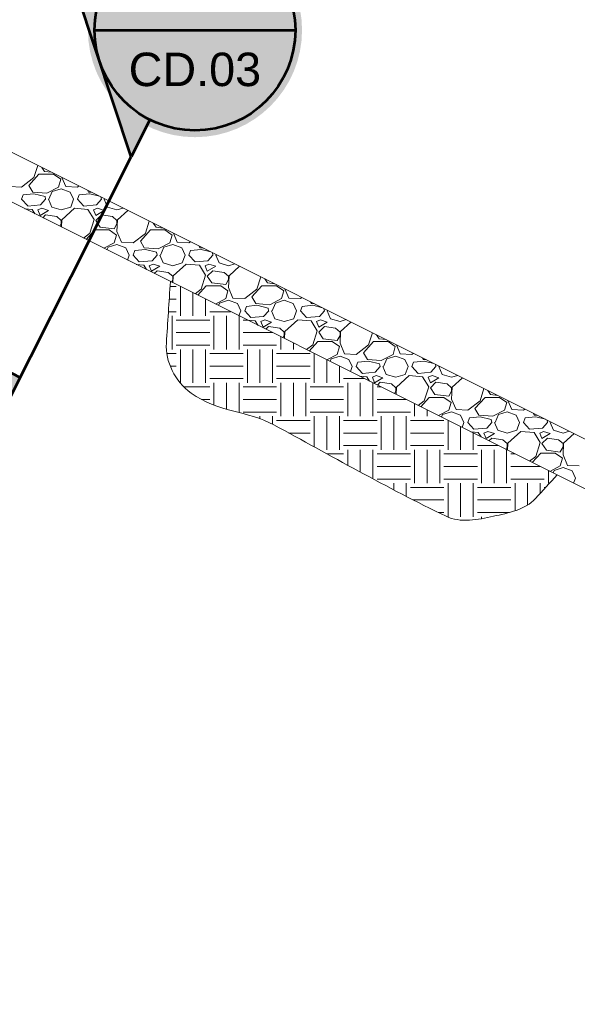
# Model space of a CAD drawing. Header units: inches. Extents: x -981 to -621, y 39 to 285.
# Tile 17 of 19: x -686 to -661, y 209 to 253. Entities that reach past the tile are written whole.
import ezdxf

# ---------------------------------------------------------------- set-up
doc = ezdxf.new("R2010")
doc.units = ezdxf.units.IN
doc.header["$MEASUREMENT"] = 0
for name, color, linetype, lineweight in [('C-Detl-Grph-Wt 0', 4, 'Continuous', 0), ('C-Fuel-Main', 4, 'Continuous', 53), ('G-ANNO-PATT', 250, 'Continuous', 0)]:
    doc.layers.add(name, color=color, linetype=linetype, lineweight=lineweight)
doc.layers.add('G-ANNO-NPLT', color=2, linetype='Continuous', lineweight=0, plot=False)
doc.styles.add('Arial', font='arial.ttf')

# ---------------------------------------------------------------- blocks, each defined once
blk = doc.blocks.new('*U77')
h = blk.add_hatch(color=256)
h.dxf.hatch_style = 1
h.paths.add_polyline_path([(-0.4738, 0.2383), (-0.356, -0.1177, -0.414214), (-0.1177, 0.356)])
h.paths.add_polyline_path([(0.1685, 0.335), (0.2383, 0.4738), (-0.1177, 0.356, -0.198912)])
h.paths.add_polyline_path([(-0.356, -0.1177), (-0.2383, -0.4738), (-0.1685, -0.335, -0.198912)])
at = {"true_color": 0xffffff}
h = blk.add_hatch(color=7, dxfattribs=at)
h.dxf.hatch_style = 1
edge = h.paths.add_edge_path()
edge.add_arc((0, 0), 0.4, 0, 360)
h = blk.add_hatch(color=256)
h.dxf.hatch_style = 1
h.paths.add_polyline_path([(-0.862, -1.192), (-0.6526, -1.2973), (-0.6877, -1.3671), (-0.8971, -1.2618)])
for p, q in [((-0.4738, 0.2383), (0.2383, 0.4738)), ((0.1685, 0.335), (0.2383, 0.4738)), ((-0.2383, -0.4738), (-0.4738, 0.2383)), ((-0.375, 0), (0.375, 0)), ((-0.1685, -0.335), (-0.2383, -0.4738)), ((-0.463, -0.9204), (-0.2383, -0.4738)), ((-0.6877, -1.3671), (-0.463, -0.9204)), ((-0.8971, -1.2618), (-0.862, -1.192)), ((-0.862, -1.192), (-0.6526, -1.2973)), ((-0.6877, -1.3671), (-0.8971, -1.2618)), ((-0.6526, -1.2973), (-0.6877, -1.3671))]:
    blk.add_line(p, q)
blk.add_circle((0, 0), 0.375)
at = {"style": 'Arial'}
for tag, p in [('DETAIL_001', (-0.1061, 0.0803)), ('2REFSHEET_001', (-0.2323, -0.2092))]:
    blk.add_attdef(tag, p, '', height=0.125, dxfattribs=at)

msp = doc.modelspace()

# ---------------------------------------------------------------- hatches: boundary and pattern name
at = {"layer": 'G-ANNO-PATT'}
h = msp.add_hatch(dxfattribs=at)
h.set_pattern_fill('EARTH', color=256, style=0, pattern_type=2)
h.set_pattern_definition([(0, (-672.9619, 235.8133), (1.5, 1.5), [1.5, -1.5]), (0, (-672.9619, 236.3758), (1.5, 1.5), [1.5, -1.5]), (0, (-672.9619, 236.9383), (1.5, 1.5), [1.5, -1.5]), (90, (-672.7744, 237.1258), (-1.5, 1.5), [1.5, -1.5]), (90, (-672.2119, 237.1258), (-1.5, 1.5), [1.5, -1.5]), (90, (-671.6494, 237.1258), (-1.5, 1.5), [1.5, -1.5])])
edge = h.paths.add_edge_path()
edge.add_line((-661.88777, 232.9971), (-679.22635, 241.66639))
edge.add_line((-679.22635, 241.66639), (-679.40236, 238.90416))
edge.add_spline(control_points=[(-679.40236, 238.90416), (-679.45521, 238.07463), (-679.03015, 237.21046), (-678.29462, 236.67009), (-677.12234, 235.80887), (-675.74869, 235.87449), (-674.58457, 235.24521), (-673.31677, 234.55989), (-672.058, 233.85503), (-670.78661, 233.16947), (-669.49055, 232.47061), (-668.19307, 231.78605), (-666.86556, 231.1465), (-666.22543, 230.8381), (-665.42993, 230.99052), (-664.738, 231.1465), (-664.07417, 231.29613), (-663.31585, 231.43609), (-662.8566, 231.93809)], knot_values=[0, 0, 0, 0, 0.12869013, 0.12869013, 0.12869013, 0.33379274, 0.33379274, 0.33379274, 0.55716111, 0.55716111, 0.55716111, 0.78486207, 0.78486207, 0.78486207, 0.89466086, 0.89466086, 0.89466086, 1, 1, 1, 1], degree=3, periodic=0)
edge.add_line((-662.8566, 231.93809), (-661.88777, 232.9971))

# ---------------------------------------------------------------- linework, layer by layer
at = {"layer": 'C-Detl-Grph-Wt 0'}
for p, q in [((-724.15736, 266.36691, -3.47441), (-655.53949, 232.05798, -3.47441)), ((-724.15736, 264.13189, -3.47441), (-655.53949, 229.82296, -3.47441))]:
    msp.add_line(p, q, dxfattribs=at)
at = {"layer": 'G-ANNO-NPLT'}
msp.add_open_spline([(-679.22635, 241.66639, -3.47441), (-679.28502, 240.74564, -3.47441), (-679.34369, 239.8249, -3.47441), (-679.40236, 238.90416, -3.47441), (-679.45521, 238.07463, -3.47441), (-679.03015, 237.21046, -3.47441), (-678.29462, 236.67009, -3.47441), (-677.12234, 235.80887, -3.47441), (-675.74869, 235.87449, -3.47441), (-674.58457, 235.24521, -3.47441), (-673.31677, 234.55989, -3.47441), (-672.058, 233.85503, -3.47441), (-670.78661, 233.16947, -3.47441), (-669.49055, 232.47061, -3.47441), (-668.19307, 231.78605, -3.47441), (-666.86556, 231.1465, -3.47441), (-666.22543, 230.8381, -3.47441), (-665.42993, 230.99052, -3.47441), (-664.738, 231.1465, -3.47441), (-664.07417, 231.29613, -3.47441), (-663.31585, 231.43609, -3.47441), (-662.8566, 231.93809, -3.47441), (-662.53366, 232.2911, -3.47441), (-662.21071, 232.6441, -3.47441), (-661.88777, 232.9971, -3.47441)], degree=3, knots=[0, 0, 0, 0, 0.11738019, 0.11738019, 0.11738019, 0.22313131, 0.22313131, 0.22313131, 0.39167441, 0.39167441, 0.39167441, 0.5752274, 0.5752274, 0.5752274, 0.76234069, 0.76234069, 0.76234069, 0.85256786, 0.85256786, 0.85256786, 0.93913031, 0.93913031, 0.93913031, 1, 1, 1, 1], dxfattribs=at)
msp.add_3dface([(-620.8441, 285.13311, -3.51772), (-980.8441, 285.13311, -3.51772), (-980.8441, 39.13311, -3.51772), (-620.8441, 39.13311, -3.51772)], dxfattribs=at)
at = {"layer": 'G-ANNO-PATT'}
for p, q in [((-685.34288, 246.32696, -3.47441), (-685.16834, 246.87241, -3.47441)), ((-684.98901, 246.78274, -3.47441), (-684.8681, 246.60138, -3.47441)), ((-685.89312, 245.90129, -3.47441), (-685.34311, 246.32629, -3.47441)), ((-685.56796, 245.97619, -3.47441), (-685.11796, 246.47619, -3.47441)), ((-685.11806, 246.47638, -3.47441), (-684.46806, 246.47638, -3.47441)), ((-684.86806, 246.60138, -3.47441), (-684.54994, 246.56321, -3.47441)), ((-684.46779, 246.47626, -3.47441), (-684.14279, 246.25126, -3.47441)), ((-684.14314, 246.25155, -3.47441), (-684.24314, 245.90155, -3.47441)), ((-684.08896, 246.33271, -3.47441), (-683.91783, 245.92629, -3.47441)), ((-686.4181, 245.9264, -3.47441), (-685.8931, 245.9014, -3.47441)), ((-685.39301, 245.67638, -3.47441), (-685.56801, 245.97638, -3.47441)), ((-684.24348, 245.90122, -3.47441), (-684.76848, 245.62622, -3.47441)), ((-684.51805, 245.70147, -3.47441), (-684.11805, 245.82647, -3.47441)), ((-684.1181, 245.82642, -3.47441), (-683.7181, 245.67642, -3.47441)), ((-683.9181, 245.9264, -3.47441), (-683.3931, 245.9014, -3.47441)), ((-683.39312, 245.90128, -3.47441), (-683.3275, 245.95199, -3.47441)), ((-685.61831, 245.05184, -3.47441), (-685.89331, 245.35184, -3.47441)), ((-685.89297, 245.35146, -3.47441), (-685.81797, 245.55146, -3.47441)), ((-685.34306, 245.60138, -3.47441), (-685.81806, 245.55138, -3.47441)), ((-684.76798, 245.62637, -3.47441), (-685.39298, 245.67637, -3.47441)), ((-684.84302, 245.47636, -3.47441), (-685.34302, 245.60136, -3.47441)), ((-684.81796, 245.35118, -3.47441), (-685.04296, 245.10118, -3.47441)), ((-684.81815, 245.35142, -3.47441), (-684.84315, 245.47642, -3.47441)), ((-684.69301, 245.3512, -3.47441), (-684.54301, 245.0012, -3.47441)), ((-684.66801, 245.35154, -3.47441), (-684.51801, 245.70154, -3.47441)), ((-683.71766, 245.67616, -3.47441), (-683.56766, 245.35116, -3.47441)), ((-683.69293, 245.00211, -3.47441), (-683.56793, 245.35211, -3.47441)), ((-683.11831, 245.05185, -3.47441), (-683.39331, 245.35185, -3.47441)), ((-683.39297, 245.35146, -3.47441), (-683.31797, 245.55146, -3.47441)), ((-682.84306, 245.60138, -3.47441), (-683.31806, 245.55138, -3.47441)), ((-682.89301, 245.67638, -3.47441), (-682.94108, 245.75878, -3.47441)), ((-682.75403, 245.66525, -3.47441), (-682.89298, 245.67637, -3.47441)), ((-682.4095, 245.49298, -3.47441), (-682.84301, 245.60136, -3.47441)), ((-682.31796, 245.35118, -3.47441), (-682.54296, 245.10118, -3.47441)), ((-682.31815, 245.35142, -3.47441), (-682.33946, 245.45796, -3.47441)), ((-682.19301, 245.3512, -3.47441), (-682.04301, 245.0012, -3.47441)), ((-682.16801, 245.35154, -3.47441), (-682.16071, 245.36859, -3.47441)), ((-685.41808, 244.9014, -3.47441), (-685.75204, 244.92923, -3.47441)), ((-685.04305, 245.10138, -3.47441), (-685.61805, 245.05138, -3.47441)), ((-684.99312, 244.95136, -3.47441), (-685.16812, 244.87636, -3.47441)), ((-684.69308, 244.85136, -3.47441), (-684.99307, 244.95136, -3.47441)), ((-684.54306, 245.00133, -3.47441), (-684.11806, 244.87633, -3.47441)), ((-684.11806, 244.87641, -3.47441), (-683.69306, 245.00141, -3.47441)), ((-683.51764, 244.95171, -3.47441), (-684.09264, 244.42671, -3.47441)), ((-682.91808, 244.9014, -3.47441), (-683.51809, 244.9514, -3.47441)), ((-682.54305, 245.10138, -3.47441), (-683.11805, 245.05138, -3.47441)), ((-682.49312, 244.95136, -3.47441), (-682.66812, 244.87636, -3.47441)), ((-682.19308, 244.85136, -3.47441), (-682.49307, 244.95136, -3.47441)), ((-682.04306, 245.00133, -3.47441), (-681.61806, 244.87633, -3.47441)), ((-681.61806, 244.87641, -3.47441), (-681.33994, 244.95821, -3.47441)), ((-685.29615, 244.70129, -3.47441), (-685.4183, 244.90117, -3.47441)), ((-685.16814, 244.87638, -3.47441), (-685.06814, 244.62638, -3.47441)), ((-685.0681, 244.62642, -3.47441), (-684.69309, 244.85142, -3.47441)), ((-684.81809, 244.65134, -3.47441), (-684.94414, 244.52529, -3.47441)), ((-684.31798, 244.57636, -3.47441), (-684.81798, 244.65136, -3.47441)), ((-684.11828, 244.40147, -3.47441), (-684.31828, 244.57647, -3.47441)), ((-682.64331, 244.45117, -3.47441), (-682.9183, 244.90117, -3.47441)), ((-682.66815, 244.87638, -3.47441), (-682.56815, 244.62638, -3.47441)), ((-682.5681, 244.62642, -3.47441), (-682.1931, 244.85142, -3.47441)), ((-682.31809, 244.65134, -3.47441), (-682.56808, 244.40134, -3.47441)), ((-681.81798, 244.57636, -3.47441), (-682.31798, 244.65136, -3.47441)), ((-681.61829, 244.40148, -3.47441), (-681.81829, 244.57648, -3.47441)), ((-681.12709, 244.85178, -3.47441), (-681.59263, 244.42672, -3.47441)), ((-684.17872, 244.14257, -3.47441), (-684.1181, 244.25169, -3.47441)), ((-684.11806, 244.25138, -3.47441), (-684.11806, 244.40138, -3.47441)), ((-684.09292, 244.4267, -3.47441), (-684.10813, 244.10728, -3.47441)), ((-682.84288, 243.82698, -3.47441), (-682.64288, 244.45198, -3.47441)), ((-682.5681, 244.40138, -3.47441), (-682.3681, 244.10138, -3.47441)), ((-682.36806, 244.10138, -3.47441), (-681.74306, 244.02638, -3.47441)), ((-681.7431, 244.02669, -3.47441), (-681.6181, 244.25169, -3.47441)), ((-681.61806, 244.25138, -3.47441), (-681.61806, 244.40138, -3.47441)), ((-681.59291, 244.42671, -3.47441), (-681.61791, 243.90171, -3.47441)), ((-680.34288, 243.82699, -3.47441), (-680.16834, 244.37241, -3.47441)), ((-679.98901, 244.28274, -3.47441), (-679.8681, 244.10138, -3.47441)), ((-679.86806, 244.10138, -3.47441), (-679.54994, 244.06321, -3.47441)), ((-683.1193, 243.61287, -3.47441), (-682.84312, 243.82628, -3.47441)), ((-682.99905, 243.55274, -3.47441), (-682.61796, 243.97618, -3.47441)), ((-682.61806, 243.97638, -3.47441), (-681.96806, 243.97638, -3.47441)), ((-681.96779, 243.97626, -3.47441), (-681.64279, 243.75126, -3.47441)), ((-681.64314, 243.75155, -3.47441), (-681.74314, 243.40155, -3.47441)), ((-681.61783, 243.90129, -3.47441), (-681.41783, 243.42629, -3.47441)), ((-680.89312, 243.40128, -3.47441), (-680.34312, 243.82628, -3.47441)), ((-680.56796, 243.47618, -3.47441), (-680.11796, 243.97617, -3.47441)), ((-680.11806, 243.97638, -3.47441), (-679.46806, 243.97638, -3.47441)), ((-679.46779, 243.97626, -3.47441), (-679.14279, 243.75126, -3.47441)), ((-679.14314, 243.75156, -3.47441), (-679.24314, 243.40156, -3.47441)), ((-679.08895, 243.83271, -3.47441), (-678.91782, 243.42628, -3.47441)), ((-681.74352, 243.4012, -3.47441), (-682.20867, 243.15755, -3.47441)), ((-682.06719, 243.08681, -3.47441), (-682.01801, 243.20154, -3.47441)), ((-682.01805, 243.20148, -3.47441), (-681.61805, 243.32648, -3.47441)), ((-681.6181, 243.32642, -3.47441), (-681.2181, 243.17642, -3.47441)), ((-681.41809, 243.42639, -3.47441), (-680.89309, 243.40139, -3.47441)), ((-681.21765, 243.17615, -3.47441), (-681.06765, 242.85115, -3.47441)), ((-680.39301, 243.17638, -3.47441), (-680.56801, 243.47638, -3.47441)), ((-679.76799, 243.12637, -3.47441), (-680.39299, 243.17637, -3.47441)), ((-679.24353, 243.4012, -3.47441), (-679.76853, 243.1262, -3.47441)), ((-679.66801, 242.85155, -3.47441), (-679.51801, 243.20155, -3.47441)), ((-679.51805, 243.20148, -3.47441), (-679.11805, 243.32648, -3.47441)), ((-679.1181, 243.32642, -3.47441), (-678.7181, 243.17642, -3.47441)), ((-678.91809, 243.42639, -3.47441), (-678.39309, 243.40139, -3.47441)), ((-678.71764, 243.17615, -3.47441), (-678.56764, 242.85115, -3.47441)), ((-678.39312, 243.40128, -3.47441), (-678.3275, 243.45199, -3.47441)), ((-677.89301, 243.17638, -3.47441), (-677.94108, 243.25877, -3.47441)), ((-677.75403, 243.16525, -3.47441), (-677.89299, 243.17637, -3.47441)), ((-681.14821, 242.62732, -3.47441), (-681.06792, 242.85213, -3.47441)), ((-680.61831, 242.55185, -3.47441), (-680.89331, 242.85185, -3.47441)), ((-680.89297, 242.85146, -3.47441), (-680.81797, 243.05146, -3.47441)), ((-680.34307, 243.10137, -3.47441), (-680.81807, 243.05137, -3.47441)), ((-679.84302, 242.97636, -3.47441), (-680.34302, 243.10136, -3.47441)), ((-679.81795, 242.85117, -3.47441), (-680.04295, 242.60117, -3.47441)), ((-679.81815, 242.85142, -3.47441), (-679.84315, 242.97642, -3.47441)), ((-679.69301, 242.8512, -3.47441), (-679.54301, 242.5012, -3.47441)), ((-678.69292, 242.50215, -3.47441), (-678.56792, 242.85215, -3.47441)), ((-678.11832, 242.55186, -3.47441), (-678.39332, 242.85186, -3.47441)), ((-678.39297, 242.85147, -3.47441), (-678.31797, 243.05147, -3.47441)), ((-677.84307, 243.10137, -3.47441), (-678.31807, 243.05137, -3.47441)), ((-677.4095, 242.99298, -3.47441), (-677.84301, 243.10136, -3.47441)), ((-677.31795, 242.85117, -3.47441), (-677.54295, 242.60117, -3.47441)), ((-677.31815, 242.85142, -3.47441), (-677.33946, 242.95797, -3.47441)), ((-677.19301, 242.85119, -3.47441), (-677.04301, 242.5012, -3.47441)), ((-677.16801, 242.85155, -3.47441), (-677.16071, 242.86859, -3.47441)), ((-680.41808, 242.4014, -3.47441), (-680.75203, 242.42923, -3.47441)), ((-680.04304, 242.60138, -3.47441), (-680.61804, 242.55138, -3.47441)), ((-680.29616, 242.2013, -3.47441), (-680.41831, 242.40117, -3.47441)), ((-680.16815, 242.37638, -3.47441), (-680.06815, 242.12638, -3.47441)), ((-679.99312, 242.45136, -3.47441), (-680.16812, 242.37636, -3.47441)), ((-680.0681, 242.12642, -3.47441), (-679.6931, 242.35142, -3.47441)), ((-679.69307, 242.35136, -3.47441), (-679.99307, 242.45136, -3.47441)), ((-679.54306, 242.50133, -3.47441), (-679.11806, 242.37633, -3.47441)), ((-679.11806, 242.37641, -3.47441), (-678.69306, 242.50141, -3.47441)), ((-678.51761, 242.45174, -3.47441), (-679.09261, 241.92674, -3.47441)), ((-677.91808, 242.4014, -3.47441), (-678.51808, 242.4514, -3.47441)), ((-677.54304, 242.60138, -3.47441), (-678.11804, 242.55138, -3.47441)), ((-677.64331, 241.95116, -3.47441), (-677.91831, 242.40116, -3.47441)), ((-677.66815, 242.37638, -3.47441), (-677.56815, 242.12638, -3.47441)), ((-677.49312, 242.45136, -3.47441), (-677.66812, 242.37636, -3.47441)), ((-677.5681, 242.12642, -3.47441), (-677.1931, 242.35143, -3.47441)), ((-677.19308, 242.35136, -3.47441), (-677.49307, 242.45136, -3.47441)), ((-677.04306, 242.50133, -3.47441), (-676.61806, 242.37633, -3.47441)), ((-676.61806, 242.37641, -3.47441), (-676.33995, 242.45821, -3.47441)), ((-676.12708, 242.35178, -3.47441), (-676.5926, 241.92675, -3.47441)), ((-679.81809, 242.15134, -3.47441), (-679.94414, 242.02529, -3.47441)), ((-679.31799, 242.07636, -3.47441), (-679.81799, 242.15136, -3.47441)), ((-679.11829, 241.90148, -3.47441), (-679.31828, 242.07648, -3.47441)), ((-679.11806, 241.75138, -3.47441), (-679.11806, 241.90138, -3.47441)), ((-679.09291, 241.92672, -3.47441), (-679.10812, 241.60727, -3.47441)), ((-677.84287, 241.32701, -3.47441), (-677.64287, 241.95201, -3.47441)), ((-677.5681, 241.90138, -3.47441), (-677.3681, 241.60138, -3.47441)), ((-677.31809, 242.15134, -3.47441), (-677.56809, 241.90134, -3.47441)), ((-676.81799, 242.07636, -3.47441), (-677.31799, 242.15136, -3.47441)), ((-676.61829, 241.90148, -3.47441), (-676.81829, 242.07648, -3.47441)), ((-676.61806, 241.75138, -3.47441), (-676.61806, 241.90138, -3.47441)), ((-676.59291, 241.92673, -3.47441), (-676.61791, 241.40173, -3.47441)), ((-675.34287, 241.32702, -3.47441), (-675.16834, 241.87241, -3.47441)), ((-679.17873, 241.64258, -3.47441), (-679.1181, 241.7517, -3.47441)), ((-677.99904, 241.05273, -3.47441), (-677.61795, 241.47617, -3.47441)), ((-677.61806, 241.47638, -3.47441), (-676.96806, 241.47638, -3.47441)), ((-677.36806, 241.60138, -3.47441), (-676.74306, 241.52638, -3.47441)), ((-676.96779, 241.47626, -3.47441), (-676.64279, 241.25126, -3.47441)), ((-676.7431, 241.52671, -3.47441), (-676.6181, 241.75171, -3.47441)), ((-676.61782, 241.40128, -3.47441), (-676.41782, 240.92628, -3.47441)), ((-675.56795, 240.97616, -3.47441), (-675.11795, 241.47616, -3.47441)), ((-675.11806, 241.47638, -3.47441), (-674.46806, 241.47638, -3.47441)), ((-674.98901, 241.78274, -3.47441), (-674.8681, 241.60138, -3.47441)), ((-674.86806, 241.60138, -3.47441), (-674.54994, 241.56321, -3.47441)), ((-674.46778, 241.47626, -3.47441), (-674.14278, 241.25126, -3.47441)), ((-678.1193, 241.11286, -3.47441), (-677.84312, 241.32627, -3.47441)), ((-676.64315, 241.25156, -3.47441), (-676.74315, 240.90156, -3.47441)), ((-675.89312, 240.90127, -3.47441), (-675.34312, 241.32627, -3.47441)), ((-675.39301, 240.67638, -3.47441), (-675.56801, 240.97638, -3.47441)), ((-674.14315, 241.25157, -3.47441), (-674.24315, 240.90157, -3.47441)), ((-674.08894, 241.33271, -3.47441), (-673.91782, 240.92628, -3.47441)), ((-673.39313, 240.90127, -3.47441), (-673.3275, 240.95198, -3.47441)), ((-676.74356, 240.90119, -3.47441), (-677.20868, 240.65755, -3.47441)), ((-677.06719, 240.58681, -3.47441), (-677.01801, 240.70155, -3.47441)), ((-677.01804, 240.70149, -3.47441), (-676.61804, 240.82649, -3.47441)), ((-676.6181, 240.82642, -3.47441), (-676.2181, 240.67642, -3.47441)), ((-676.41809, 240.92639, -3.47441), (-675.89309, 240.90139, -3.47441)), ((-676.21764, 240.67615, -3.47441), (-676.06764, 240.35115, -3.47441)), ((-675.89297, 240.35147, -3.47441), (-675.81797, 240.55147, -3.47441)), ((-675.34307, 240.60137, -3.47441), (-675.81808, 240.55137, -3.47441)), ((-674.768, 240.62637, -3.47441), (-675.393, 240.67637, -3.47441)), ((-674.84302, 240.47636, -3.47441), (-675.34302, 240.60136, -3.47441)), ((-674.24357, 240.90118, -3.47441), (-674.76857, 240.62618, -3.47441)), ((-674.66801, 240.35156, -3.47441), (-674.51801, 240.70156, -3.47441)), ((-674.51804, 240.70149, -3.47441), (-674.11804, 240.82649, -3.47441)), ((-674.1181, 240.82642, -3.47441), (-673.7181, 240.67642, -3.47441)), ((-673.91809, 240.92639, -3.47441), (-673.39309, 240.90139, -3.47441)), ((-673.71763, 240.67614, -3.47441), (-673.56763, 240.35114, -3.47441)), ((-673.39296, 240.35147, -3.47441), (-673.31796, 240.55147, -3.47441)), ((-672.84308, 240.60137, -3.47441), (-673.31808, 240.55137, -3.47441)), ((-672.89301, 240.67638, -3.47441), (-672.94108, 240.75877, -3.47441)), ((-672.75403, 240.66525, -3.47441), (-672.893, 240.67637, -3.47441)), ((-672.4095, 240.49298, -3.47441), (-672.84302, 240.60136, -3.47441)), ((-676.14822, 240.12732, -3.47441), (-676.06792, 240.35217, -3.47441)), ((-675.61832, 240.05186, -3.47441), (-675.89332, 240.35186, -3.47441)), ((-675.04304, 240.10138, -3.47441), (-675.61804, 240.05138, -3.47441)), ((-674.81795, 240.35116, -3.47441), (-675.04295, 240.10116, -3.47441)), ((-674.81815, 240.35143, -3.47441), (-674.84315, 240.47642, -3.47441)), ((-674.69301, 240.35119, -3.47441), (-674.54301, 240.00119, -3.47441)), ((-673.69292, 240.00219, -3.47441), (-673.56792, 240.35219, -3.47441)), ((-673.11833, 240.05187, -3.47441), (-673.39332, 240.35187, -3.47441)), ((-672.54303, 240.10138, -3.47441), (-673.11804, 240.05138, -3.47441)), ((-672.31794, 240.35115, -3.47441), (-672.54294, 240.10115, -3.47441)), ((-672.31815, 240.35143, -3.47441), (-672.33946, 240.45797, -3.47441)), ((-672.19301, 240.35119, -3.47441), (-672.04301, 240.00119, -3.47441)), ((-672.16801, 240.35156, -3.47441), (-672.16071, 240.36859, -3.47441)), ((-675.41808, 239.9014, -3.47441), (-675.75202, 239.92923, -3.47441)), ((-675.29618, 239.7013, -3.47441), (-675.41831, 239.90116, -3.47441)), ((-675.16815, 239.87638, -3.47441), (-675.06815, 239.62638, -3.47441)), ((-674.99313, 239.95136, -3.47441), (-675.16813, 239.87636, -3.47441)), ((-675.0681, 239.62643, -3.47441), (-674.6931, 239.85143, -3.47441)), ((-674.69307, 239.85136, -3.47441), (-674.99307, 239.95136, -3.47441)), ((-674.81809, 239.65134, -3.47441), (-674.94414, 239.52529, -3.47441)), ((-674.31799, 239.57636, -3.47441), (-674.81799, 239.65136, -3.47441)), ((-674.54306, 240.00133, -3.47441), (-674.11806, 239.87633, -3.47441)), ((-674.11806, 239.87642, -3.47441), (-673.69306, 240.00142, -3.47441)), ((-673.51758, 239.95176, -3.47441), (-674.09258, 239.42676, -3.47441)), ((-672.91808, 239.9014, -3.47441), (-673.51808, 239.9514, -3.47441)), ((-672.64332, 239.45116, -3.47441), (-672.91832, 239.90116, -3.47441)), ((-672.66815, 239.87638, -3.47441), (-672.56815, 239.62638, -3.47441)), ((-672.49313, 239.95136, -3.47441), (-672.66813, 239.87636, -3.47441)), ((-672.5681, 239.62643, -3.47441), (-672.1931, 239.85143, -3.47441)), ((-672.31809, 239.65134, -3.47441), (-672.56809, 239.40134, -3.47441)), ((-672.19308, 239.85136, -3.47441), (-672.49307, 239.95136, -3.47441)), ((-671.81799, 239.57636, -3.47441), (-672.31799, 239.65136, -3.47441)), ((-672.04306, 240.00133, -3.47441), (-671.61806, 239.87633, -3.47441)), ((-671.61806, 239.87642, -3.47441), (-671.33995, 239.95821, -3.47441)), ((-671.12708, 239.85178, -3.47441), (-671.59257, 239.42677, -3.47441)), ((-674.11829, 239.40148, -3.47441), (-674.31829, 239.57648, -3.47441)), ((-674.17873, 239.14258, -3.47441), (-674.1181, 239.25172, -3.47441)), ((-674.11806, 239.25138, -3.47441), (-674.11806, 239.40138, -3.47441)), ((-674.0929, 239.42673, -3.47441), (-674.10812, 239.10727, -3.47441)), ((-672.84286, 238.82704, -3.47441), (-672.64286, 239.45204, -3.47441)), ((-672.5681, 239.40138, -3.47441), (-672.3681, 239.10138, -3.47441)), ((-671.61829, 239.40148, -3.47441), (-671.81829, 239.57648, -3.47441)), ((-671.7431, 239.02673, -3.47441), (-671.6181, 239.25173, -3.47441)), ((-671.61806, 239.25138, -3.47441), (-671.61806, 239.40138, -3.47441)), ((-671.5929, 239.42674, -3.47441), (-671.6179, 238.90174, -3.47441)), ((-670.34286, 238.82706, -3.47441), (-670.16835, 239.37241, -3.47441)), ((-669.98901, 239.28274, -3.47441), (-669.8681, 239.10138, -3.47441)), ((-673.1193, 238.61286, -3.47441), (-672.84313, 238.82627, -3.47441)), ((-672.99903, 238.55273, -3.47441), (-672.61795, 238.97615, -3.47441)), ((-672.61806, 238.97638, -3.47441), (-671.96806, 238.97638, -3.47441)), ((-672.36806, 239.10138, -3.47441), (-671.74306, 239.02638, -3.47441)), ((-671.96779, 238.97626, -3.47441), (-671.64279, 238.75126, -3.47441)), ((-671.64315, 238.75157, -3.47441), (-671.74315, 238.40157, -3.47441)), ((-671.61781, 238.90128, -3.47441), (-671.41781, 238.42628, -3.47441)), ((-670.89313, 238.40126, -3.47441), (-670.34313, 238.82626, -3.47441)), ((-670.56794, 238.47615, -3.47441), (-670.11794, 238.97615, -3.47441)), ((-670.11806, 238.97638, -3.47441), (-669.46806, 238.97638, -3.47441)), ((-669.86806, 239.10138, -3.47441), (-669.54994, 239.06321, -3.47441)), ((-669.46778, 238.97625, -3.47441), (-669.14278, 238.75125, -3.47441)), ((-669.14315, 238.75158, -3.47441), (-669.24315, 238.40158, -3.47441)), ((-669.08893, 238.8327, -3.47441), (-668.91781, 238.42628, -3.47441)), ((-671.7436, 238.40117, -3.47441), (-672.20869, 238.15756, -3.47441)), ((-672.01804, 238.20151, -3.47441), (-671.61804, 238.32651, -3.47441)), ((-671.6181, 238.32642, -3.47441), (-671.2181, 238.17642, -3.47441)), ((-671.41808, 238.42639, -3.47441), (-670.89308, 238.40139, -3.47441)), ((-670.39301, 238.17638, -3.47441), (-670.56801, 238.47638, -3.47441)), ((-669.24362, 238.40117, -3.47441), (-669.76861, 238.12617, -3.47441)), ((-669.51804, 238.20151, -3.47441), (-669.11804, 238.32651, -3.47441)), ((-669.1181, 238.32642, -3.47441), (-668.7181, 238.17642, -3.47441)), ((-668.91808, 238.42639, -3.47441), (-668.39308, 238.40139, -3.47441)), ((-668.39313, 238.40126, -3.47441), (-668.32749, 238.45198, -3.47441)), ((-672.06719, 238.08681, -3.47441), (-672.01801, 238.20156, -3.47441)), ((-671.21763, 238.17614, -3.47441), (-671.06763, 237.85114, -3.47441)), ((-671.14823, 237.62733, -3.47441), (-671.06791, 237.85221, -3.47441)), ((-670.61833, 237.55187, -3.47441), (-670.89333, 237.85187, -3.47441)), ((-670.89296, 237.85147, -3.47441), (-670.81796, 238.05147, -3.47441)), ((-670.34308, 238.10137, -3.47441), (-670.81808, 238.05137, -3.47441)), ((-669.768, 238.12637, -3.47441), (-670.393, 238.17637, -3.47441)), ((-669.84302, 237.97636, -3.47441), (-670.34302, 238.10136, -3.47441)), ((-669.81794, 237.85115, -3.47441), (-670.04294, 237.60115, -3.47441)), ((-669.81816, 237.85143, -3.47441), (-669.84316, 237.97643, -3.47441)), ((-669.69301, 237.85119, -3.47441), (-669.54301, 237.50119, -3.47441)), ((-669.66801, 237.85157, -3.47441), (-669.51801, 238.20156, -3.47441)), ((-668.71762, 238.17613, -3.47441), (-668.56762, 237.85114, -3.47441)), ((-668.69291, 237.50223, -3.47441), (-668.56791, 237.85223, -3.47441)), ((-668.11833, 237.55188, -3.47441), (-668.39333, 237.85188, -3.47441)), ((-668.39296, 237.85148, -3.47441), (-668.31796, 238.05148, -3.47441)), ((-667.84308, 238.10137, -3.47441), (-668.31808, 238.05137, -3.47441)), ((-667.89301, 238.17638, -3.47441), (-667.94107, 238.25877, -3.47441)), ((-667.75403, 238.16525, -3.47441), (-667.893, 238.17637, -3.47441)), ((-667.4095, 237.99298, -3.47441), (-667.84302, 238.10136, -3.47441)), ((-667.31794, 237.85114, -3.47441), (-667.54294, 237.60114, -3.47441)), ((-667.31816, 237.85143, -3.47441), (-667.33947, 237.95797, -3.47441)), ((-667.19301, 237.85118, -3.47441), (-667.04301, 237.50118, -3.47441)), ((-667.16801, 237.85157, -3.47441), (-667.16071, 237.86859, -3.47441)), ((-670.41807, 237.40139, -3.47441), (-670.75202, 237.42922, -3.47441)), ((-670.04303, 237.60138, -3.47441), (-670.61803, 237.55138, -3.47441)), ((-669.99314, 237.45136, -3.47441), (-670.16814, 237.37636, -3.47441)), ((-669.69307, 237.35136, -3.47441), (-669.99307, 237.45136, -3.47441)), ((-669.54306, 237.50133, -3.47441), (-669.11806, 237.37633, -3.47441)), ((-669.11806, 237.37642, -3.47441), (-668.69306, 237.50142, -3.47441)), ((-668.51755, 237.45178, -3.47441), (-669.09255, 236.92678, -3.47441)), ((-667.91808, 237.40139, -3.47441), (-668.51808, 237.45139, -3.47441)), ((-667.54303, 237.60138, -3.47441), (-668.11803, 237.55138, -3.47441)), ((-667.49314, 237.45136, -3.47441), (-667.66814, 237.37636, -3.47441)), ((-667.19307, 237.35136, -3.47441), (-667.49307, 237.45136, -3.47441)), ((-667.04306, 237.50133, -3.47441), (-666.61806, 237.37633, -3.47441)), ((-666.61806, 237.37642, -3.47441), (-666.33996, 237.45821, -3.47441)), ((-670.29619, 237.20131, -3.47441), (-670.41832, 237.40116, -3.47441)), ((-670.16815, 237.37638, -3.47441), (-670.06815, 237.12638, -3.47441)), ((-670.06811, 237.12643, -3.47441), (-669.69311, 237.35143, -3.47441)), ((-669.81809, 237.15134, -3.47441), (-669.94414, 237.02529, -3.47441)), ((-669.318, 237.07636, -3.47441), (-669.818, 237.15136, -3.47441)), ((-669.11829, 236.90148, -3.47441), (-669.31829, 237.07648, -3.47441)), ((-667.64333, 236.95115, -3.47441), (-667.91833, 237.40115, -3.47441)), ((-667.66815, 237.37638, -3.47441), (-667.56815, 237.12638, -3.47441)), ((-667.56811, 237.12643, -3.47441), (-667.19311, 237.35143, -3.47441)), ((-667.31809, 237.15134, -3.47441), (-667.56809, 236.90134, -3.47441)), ((-666.818, 237.07636, -3.47441), (-667.318, 237.15136, -3.47441)), ((-666.6183, 236.90148, -3.47441), (-666.8183, 237.07648, -3.47441)), ((-666.12708, 237.35178, -3.47441), (-666.59254, 236.92679, -3.47441)), ((-669.17874, 236.64259, -3.47441), (-669.1181, 236.75174, -3.47441)), ((-669.11806, 236.75138, -3.47441), (-669.11806, 236.90138, -3.47441)), ((-669.0929, 236.92675, -3.47441), (-669.10811, 236.60727, -3.47441)), ((-667.84285, 236.32707, -3.47441), (-667.64285, 236.95207, -3.47441)), ((-667.5681, 236.90138, -3.47441), (-667.3681, 236.60138, -3.47441)), ((-667.36806, 236.60138, -3.47441), (-666.74306, 236.52638, -3.47441)), ((-666.7431, 236.52675, -3.47441), (-666.6181, 236.75175, -3.47441)), ((-666.61806, 236.75138, -3.47441), (-666.61806, 236.90138, -3.47441)), ((-666.59289, 236.92675, -3.47441), (-666.61789, 236.40175, -3.47441)), ((-665.34285, 236.32709, -3.47441), (-665.16835, 236.87241, -3.47441)), ((-664.98901, 236.78274, -3.47441), (-664.8681, 236.60138, -3.47441)), ((-664.86806, 236.60138, -3.47441), (-664.54994, 236.56321, -3.47441)), ((-668.11929, 236.11286, -3.47441), (-667.84313, 236.32626, -3.47441)), ((-667.99902, 236.05272, -3.47441), (-667.61794, 236.47614, -3.47441)), ((-667.61806, 236.47638, -3.47441), (-666.96806, 236.47638, -3.47441)), ((-666.96778, 236.47625, -3.47441), (-666.64278, 236.25125, -3.47441)), ((-666.64316, 236.25158, -3.47441), (-666.74316, 235.90158, -3.47441)), ((-666.61781, 236.40128, -3.47441), (-666.41781, 235.92628, -3.47441)), ((-665.89313, 235.90126, -3.47441), (-665.34313, 236.32626, -3.47441)), ((-665.56794, 235.97614, -3.47441), (-665.11794, 236.47614, -3.47441)), ((-665.11806, 236.47638, -3.47441), (-664.46806, 236.47638, -3.47441)), ((-664.46778, 236.47625, -3.47441), (-664.14278, 236.25125, -3.47441)), ((-664.14316, 236.25158, -3.47441), (-664.24316, 235.90158, -3.47441)), ((-664.08893, 236.3327, -3.47441), (-663.9178, 235.92628, -3.47441)), ((-666.74365, 235.90115, -3.47441), (-667.20869, 235.65756, -3.47441)), ((-667.06719, 235.58681, -3.47441), (-667.01801, 235.70157, -3.47441)), ((-667.01804, 235.70152, -3.47441), (-666.61804, 235.82652, -3.47441)), ((-666.6181, 235.82642, -3.47441), (-666.2181, 235.67642, -3.47441)), ((-666.41807, 235.92638, -3.47441), (-665.89307, 235.90138, -3.47441)), ((-666.21761, 235.67613, -3.47441), (-666.06761, 235.35113, -3.47441)), ((-665.39301, 235.67638, -3.47441), (-665.56801, 235.97638, -3.47441)), ((-664.76801, 235.62637, -3.47441), (-665.39301, 235.67637, -3.47441)), ((-664.24366, 235.90115, -3.47441), (-664.76866, 235.62615, -3.47441)), ((-664.668, 235.35157, -3.47441), (-664.518, 235.70157, -3.47441)), ((-664.51804, 235.70152, -3.47441), (-664.11804, 235.82652, -3.47441)), ((-664.1181, 235.82642, -3.47441), (-663.7181, 235.67642, -3.47441)), ((-663.91807, 235.92638, -3.47441), (-663.39307, 235.90138, -3.47441)), ((-663.7176, 235.67613, -3.47441), (-663.56761, 235.35113, -3.47441)), ((-663.39314, 235.90125, -3.47441), (-663.32749, 235.95198, -3.47441)), ((-662.89301, 235.67638, -3.47441), (-662.94107, 235.75877, -3.47441)), ((-662.75403, 235.66525, -3.47441), (-662.89301, 235.67637, -3.47441)), ((-666.14823, 235.12733, -3.47441), (-666.06791, 235.35225, -3.47441)), ((-665.61833, 235.05189, -3.47441), (-665.89333, 235.35188, -3.47441)), ((-665.89296, 235.35148, -3.47441), (-665.81796, 235.55148, -3.47441)), ((-665.34309, 235.60137, -3.47441), (-665.81809, 235.55137, -3.47441)), ((-664.84302, 235.47636, -3.47441), (-665.34302, 235.60136, -3.47441)), ((-664.81793, 235.35113, -3.47441), (-665.04293, 235.10113, -3.47441)), ((-664.81816, 235.35143, -3.47441), (-664.84316, 235.47643, -3.47441)), ((-664.693, 235.35118, -3.47441), (-664.543, 235.00118, -3.47441)), ((-663.6929, 235.00226, -3.47441), (-663.5679, 235.35226, -3.47441)), ((-663.11834, 235.05189, -3.47441), (-663.39334, 235.35189, -3.47441)), ((-663.39295, 235.35148, -3.47441), (-663.31796, 235.55148, -3.47441)), ((-662.84309, 235.60137, -3.47441), (-663.31809, 235.55137, -3.47441)), ((-662.4095, 235.49298, -3.47441), (-662.84302, 235.60136, -3.47441)), ((-662.31793, 235.35113, -3.47441), (-662.54293, 235.10113, -3.47441)), ((-662.31816, 235.35143, -3.47441), (-662.33947, 235.45797, -3.47441)), ((-662.193, 235.35118, -3.47441), (-662.043, 235.00118, -3.47441)), ((-662.168, 235.35158, -3.47441), (-662.16071, 235.36859, -3.47441)), ((-665.41807, 234.90139, -3.47441), (-665.75201, 234.92922, -3.47441)), ((-665.04302, 235.10138, -3.47441), (-665.61802, 235.05138, -3.47441)), ((-665.29621, 234.70132, -3.47441), (-665.41833, 234.90115, -3.47441)), ((-665.16816, 234.87638, -3.47441), (-665.06816, 234.62638, -3.47441)), ((-664.99314, 234.95136, -3.47441), (-665.16814, 234.87636, -3.47441)), ((-665.06811, 234.62644, -3.47441), (-664.69311, 234.85144, -3.47441)), ((-664.69307, 234.85136, -3.47441), (-664.99307, 234.95136, -3.47441)), ((-664.54306, 235.00133, -3.47441), (-664.11806, 234.87633, -3.47441)), ((-664.11806, 234.87643, -3.47441), (-663.69306, 235.00142, -3.47441)), ((-663.51752, 234.95181, -3.47441), (-664.09252, 234.42681, -3.47441)), ((-662.91807, 234.90139, -3.47441), (-663.51807, 234.95139, -3.47441)), ((-662.54302, 235.10138, -3.47441), (-663.11802, 235.05138, -3.47441)), ((-662.64333, 234.45115, -3.47441), (-662.91833, 234.90115, -3.47441)), ((-662.66816, 234.87638, -3.47441), (-662.56816, 234.62638, -3.47441)), ((-662.49314, 234.95136, -3.47441), (-662.66814, 234.87635, -3.47441)), ((-662.56811, 234.62644, -3.47441), (-662.19311, 234.85144, -3.47441)), ((-662.19307, 234.85136, -3.47441), (-662.49307, 234.95136, -3.47441)), ((-662.04306, 235.00133, -3.47441), (-661.61806, 234.87633, -3.47441)), ((-661.61806, 234.87643, -3.47441), (-661.33996, 234.95822, -3.47441)), ((-661.12708, 234.85177, -3.47441), (-661.59251, 234.42682, -3.47441)), ((-664.81809, 234.65134, -3.47441), (-664.94414, 234.52529, -3.47441)), ((-664.318, 234.57636, -3.47441), (-664.818, 234.65136, -3.47441)), ((-664.1183, 234.40148, -3.47441), (-664.3183, 234.57648, -3.47441)), ((-664.11806, 234.25138, -3.47441), (-664.11806, 234.40138, -3.47441)), ((-664.09289, 234.42676, -3.47441), (-664.10811, 234.10727, -3.47441)), ((-662.84284, 233.8271, -3.47441), (-662.64284, 234.4521, -3.47441)), ((-662.5681, 234.40138, -3.47441), (-662.3681, 234.10138, -3.47441)), ((-662.31809, 234.65134, -3.47441), (-662.56809, 234.40134, -3.47441)), ((-661.818, 234.57636, -3.47441), (-662.318, 234.65136, -3.47441)), ((-661.6183, 234.40148, -3.47441), (-661.8183, 234.57648, -3.47441)), ((-661.61806, 234.25138, -3.47441), (-661.61806, 234.40138, -3.47441)), ((-661.59289, 234.42677, -3.47441), (-661.61789, 233.90177, -3.47441)), ((-664.17875, 234.14259, -3.47441), (-664.11811, 234.25176, -3.47441)), ((-662.999, 233.55272, -3.47441), (-662.61793, 233.97613, -3.47441)), ((-662.61806, 233.97638, -3.47441), (-661.96806, 233.97638, -3.47441)), ((-662.36806, 234.10138, -3.47441), (-661.74306, 234.02638, -3.47441)), ((-661.96778, 233.97625, -3.47441), (-661.64278, 233.75125, -3.47441)), ((-661.74311, 234.02677, -3.47441), (-661.61811, 234.25176, -3.47441)), ((-661.6178, 233.90127, -3.47441), (-661.4178, 233.42627, -3.47441)), ((-663.11929, 233.61286, -3.47441), (-662.84314, 233.82625, -3.47441)), ((-661.64316, 233.75159, -3.47441), (-661.74316, 233.40159, -3.47441)), ((-661.74369, 233.40114, -3.47441), (-662.2087, 233.15756, -3.47441)), ((-662.06719, 233.08681, -3.47441), (-662.018, 233.20158, -3.47441)), ((-662.01804, 233.20153, -3.47441), (-661.61804, 233.32653, -3.47441)), ((-661.6181, 233.32641, -3.47441), (-661.2181, 233.17641, -3.47441)), ((-661.41807, 233.42638, -3.47441), (-660.89307, 233.40138, -3.47441)), ((-661.2176, 233.17613, -3.47441), (-661.0676, 232.85113, -3.47441)), ((-661.14824, 232.62733, -3.47441), (-661.0679, 232.85229, -3.47441))]:
    msp.add_line(p, q, dxfattribs=at)

# ---------------------------------------------------------------- block references
at = {"layer": 'C-Fuel-Main'}
ref = msp.add_blockref('*U77', (-678.12132, 252.93501), dxfattribs=dict(at, xscale=12.00000000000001, yscale=12.00000000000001, zscale=12.00000000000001))
ref.add_attrib('DETAIL_001', 'B8', (-679.43356, 253.89809), dxfattribs={"layer": '0', "height": 1.5, "style": 'Arial'})
ref.add_attrib('2REFSHEET_001', 'CD.03', (-681.09574, 250.42432), dxfattribs={"layer": '0', "height": 1.5, "style": 'Arial'})

doc.saveas('drawing.dxf')
